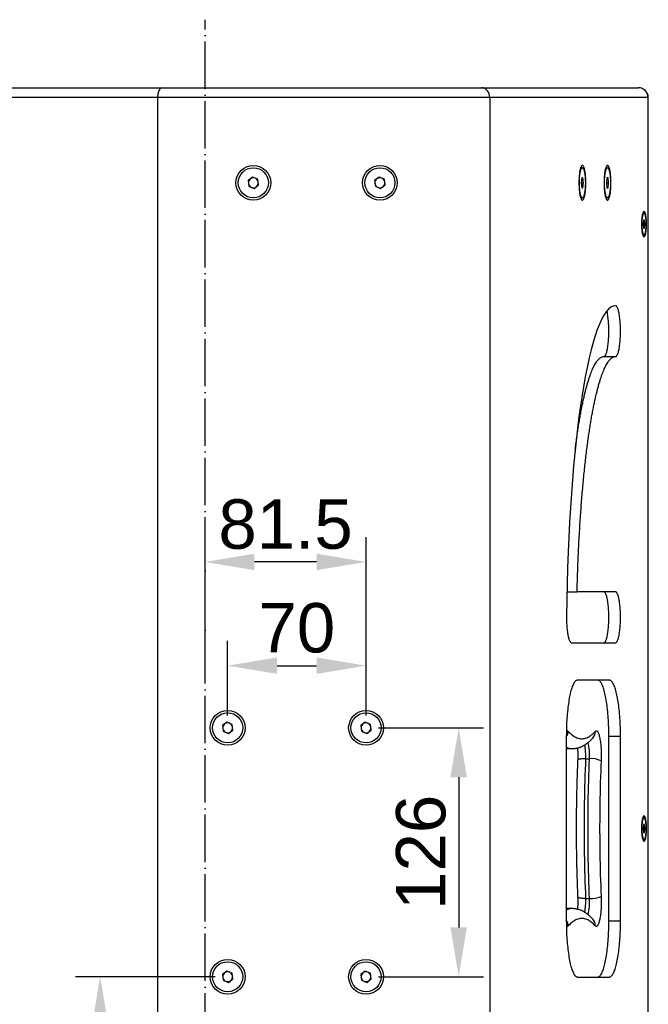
# Model space of a CAD drawing. Header units: millimetres. Extents: x 26293 to 29282, y 1612 to 3704.
# Tile 11 of 54: x 27899 to 28217, y 2660 to 3158. Entities that reach past the tile are written whole.
import ezdxf

# ---------------------------------------------------------------- set-up
doc = ezdxf.new("R2010")
doc.units = ezdxf.units.MM
doc.linetypes.add('ACAD_ISO04W100', pattern=[30, 24, -3, 0, -3])
for name, color, linetype in [('1', 7, 'Continuous'), ('2', 7, 'Continuous'), ('3', 1, 'ACAD_ISO04W100')]:
    doc.layers.add(name, color=color, linetype=linetype)
doc.styles.get("Standard").update_dxf_attribs({"font": 'arial.ttf'})
doc.dimstyles.new('ISO-25', dxfattribs={"dimscale": 10, "dimtxt": 2.5, "dimasz": 2.5, "dimexe": 1.25, "dimexo": 0.625, "dimtad": 1, "dimtoh": 1, "dimdsep": 46, "dimtxsty": 'Standard', "dimcen": 2.5, "dimadec": 1, "dimazin": 0, "dimtfac": 1, "dimtofl": 0, "dimtmove": 0, "dimatfit": 3, "dimfxl": 1, "dimarcsym": 0})

# ---------------------------------------------------------------- blocks, each defined once
blk = doc.blocks.new('*D9')
at = {"layer": '2', "color": 0, "lineweight": -2}
for p, q in [((27993.01, 2832.97), (27993.01, 2896.19)), ((28074.44, 2805.96), (28074.44, 2896.19)), ((28049.44, 2883.69), (28018.01, 2883.69))]:
    blk.add_line(p, q, dxfattribs=at)
at = {"layer": '2', "color": 0}
for points in [[(28018.01, 2887.85), (28018.01, 2879.52), (27993.01, 2883.69)], [(28049.44, 2887.85), (28049.44, 2879.52), (28074.44, 2883.69)]]:
    blk.add_solid(points, dxfattribs=at)
at = {"layer": 'Defpoints', "color": 0}
for p in [(27993.01, 2883.69), (27993.01, 2826.72), (28074.44, 2799.71)]:
    blk.add_point(p, dxfattribs=at)
at = {"layer": '2', "color": 0, "insert": (28033.73, 2902.7), "char_height": 25, "attachment_point": 5}
blk.add_mtext('81.5', dxfattribs=at)
blk = doc.blocks.new('*D10')
at = {"layer": '2', "color": 0, "lineweight": -2}
for p, q in [((28004.44, 2805.96), (28004.44, 2843.68)), ((28074.44, 2805.96), (28074.44, 2843.68)), ((28029.44, 2831.18), (28049.44, 2831.18))]:
    blk.add_line(p, q, dxfattribs=at)
at = {"layer": '2', "color": 0}
for points in [[(28029.44, 2835.35), (28029.44, 2827.02), (28004.44, 2831.18)], [(28049.44, 2835.35), (28049.44, 2827.02), (28074.44, 2831.18)]]:
    blk.add_solid(points, dxfattribs=at)
at = {"layer": 'Defpoints', "color": 0}
for p in [(28074.44, 2831.18), (28004.44, 2799.71), (28074.44, 2799.71)]:
    blk.add_point(p, dxfattribs=at)
at = {"layer": '2', "color": 0, "insert": (28039.44, 2850.2), "char_height": 25, "attachment_point": 5}
blk.add_mtext('70', dxfattribs=at)
blk = doc.blocks.new('*D11')
at = {"layer": '2', "color": 0, "lineweight": -2}
for p, q in [((28080.69, 2799.71), (28133.78, 2799.71)), ((28121.28, 2774.71), (28121.28, 2698.71)), ((28080.69, 2673.71), (28133.78, 2673.71))]:
    blk.add_line(p, q, dxfattribs=at)
at = {"layer": '2', "color": 0}
for points in [[(28117.11, 2774.71), (28125.44, 2774.71), (28121.28, 2799.71)], [(28117.11, 2698.71), (28125.44, 2698.71), (28121.28, 2673.71)]]:
    blk.add_solid(points, dxfattribs=at)
at = {"layer": 'Defpoints', "color": 0}
for p in [(28074.44, 2799.71), (28074.44, 2673.71), (28121.28, 2673.71)]:
    blk.add_point(p, dxfattribs=at)
at = {"layer": '2', "color": 0, "insert": (28102.26, 2736.71), "char_height": 25, "attachment_point": 5, "rotation": 90}
blk.add_mtext('126', dxfattribs=at)
blk = doc.blocks.new('*D12')
at = {"layer": '2', "color": 0, "lineweight": -2}
for p, q in [((27998.19, 2673.71), (27927.48, 2673.71)), ((27939.98, 2648.71), (27939.98, 2398.71)), ((27959.34, 2373.71), (27927.48, 2373.71))]:
    blk.add_line(p, q, dxfattribs=at)
at = {"layer": '2', "color": 0}
for points in [[(27935.81, 2648.71), (27944.15, 2648.71), (27939.98, 2673.71)], [(27935.81, 2398.71), (27944.15, 2398.71), (27939.98, 2373.71)]]:
    blk.add_solid(points, dxfattribs=at)
at = {"layer": 'Defpoints', "color": 0}
for p in [(28004.44, 2673.71), (27939.98, 2373.71), (27965.59, 2373.71)]:
    blk.add_point(p, dxfattribs=at)
at = {"layer": '2', "color": 0, "insert": (27920.96, 2523.71), "char_height": 25, "attachment_point": 5, "rotation": 90}
blk.add_mtext('300', dxfattribs=at)

msp = doc.modelspace()

# ---------------------------------------------------------------- linework, layer by layer
at = {"layer": '1'}
for p, q in [((27822.612, 3123.712), (27971.116, 3123.712)), ((27971.116, 3123.712), (28132.917, 3123.712)), ((28132.917, 3123.712), (28212.174, 3123.712)), ((27969.006, 3118.712), (27818.006, 3118.712)), ((27969.006, 3118.712), (27969.006, 3108.712)), ((28137.006, 3118.712), (27969.006, 3118.712)), ((28217.074, 3118.712), (28137.006, 3118.712)), ((28137.006, 3118.712), (28137.006, 2378.712)), ((28217.074, 2378.712), (28217.074, 3118.712)), ((28217.174, 3118.712), (28217.074, 3118.712)), ((28217.174, 2378.712), (28217.174, 3118.712)), ((27969.006, 3108.712), (27969.006, 2388.712)), ((28183.839, 3083.232), (28182.966, 3083.232)), ((28196.541, 3083.232), (28195.668, 3083.232)), ((28017.068, 3078.474), (28014.777, 3076.718)), ((28014.777, 3076.718), (28015.152, 3073.855)), ((28019.734, 3077.368), (28017.068, 3078.474)), ((28020.11, 3074.506), (28019.734, 3077.368)), ((28081.068, 3078.474), (28078.777, 3076.718)), ((28078.777, 3076.718), (28079.152, 3073.855)), ((28083.734, 3077.368), (28081.068, 3078.474)), ((28084.11, 3074.506), (28083.734, 3077.368)), ((28183.553, 3078.112), (28183.266, 3075.612)), ((28183.266, 3075.612), (28183.553, 3073.112)), ((28183.266, 3075.612), (28184.412, 3075.612)), ((28184.126, 3078.112), (28183.553, 3078.112)), ((28184.412, 3075.612), (28184.126, 3078.112)), ((28184.126, 3073.112), (28184.412, 3075.612)), ((28196.255, 3078.112), (28195.968, 3075.612)), ((28195.968, 3075.612), (28196.255, 3073.112)), ((28195.968, 3075.612), (28197.114, 3075.612)), ((28196.828, 3078.112), (28196.255, 3078.112)), ((28197.114, 3075.612), (28196.828, 3078.112)), ((28196.828, 3073.112), (28197.114, 3075.612)), ((28015.152, 3073.855), (28017.819, 3072.75)), ((28017.819, 3072.75), (28020.11, 3074.506)), ((28079.152, 3073.855), (28081.819, 3072.75)), ((28081.819, 3072.75), (28084.11, 3074.506)), ((28183.553, 3073.112), (28184.126, 3073.112)), ((28196.255, 3073.112), (28196.828, 3073.112)), ((28182.966, 3067.992), (28183.839, 3067.992)), ((28195.668, 3067.992), (28196.541, 3067.992)), ((28215.029, 3060.382), (28214.44, 3060.382)), ((28214.8, 3056.712), (28214.571, 3054.712)), ((28215.259, 3056.712), (28214.8, 3056.712)), ((28215.488, 3054.712), (28215.259, 3056.712)), ((28214.571, 3054.712), (28214.8, 3052.712)), ((28214.571, 3054.712), (28215.488, 3054.712)), ((28214.8, 3052.712), (28215.259, 3052.712)), ((28215.259, 3052.712), (28215.488, 3054.712)), ((28214.44, 3049.042), (28215.029, 3049.042)), ((28194.696, 2987.649), (28200.577, 2987.649)), ((28176.008, 2868.519), (28181.149, 2868.519)), ((28200.577, 2868.519), (28181.149, 2868.519)), ((28178.351, 2842.797), (28200.577, 2842.797)), ((28197.487, 2823.845), (28181.366, 2823.845)), ((28004.068, 2802.574), (28001.777, 2800.818)), ((28006.734, 2801.468), (28004.068, 2802.574)), ((28007.11, 2798.606), (28006.734, 2801.468)), ((28074.068, 2802.574), (28071.777, 2800.818)), ((28076.734, 2801.468), (28074.068, 2802.574)), ((28077.11, 2798.606), (28076.734, 2801.468)), ((28001.777, 2800.818), (28002.152, 2797.955)), ((28002.152, 2797.955), (28004.819, 2796.85)), ((28004.819, 2796.85), (28007.11, 2798.606)), ((28071.777, 2800.818), (28072.152, 2797.955)), ((28072.152, 2797.955), (28074.819, 2796.85)), ((28074.819, 2796.85), (28077.11, 2798.606)), ((28175.724, 2795.416), (28175.724, 2702.007)), ((28197.249, 2702.007), (28197.249, 2795.416)), ((28197.249, 2795.416), (28203.129, 2795.416)), ((28203.129, 2702.007), (28203.129, 2795.416)), ((28176.685, 2789.212), (28178.645, 2789.212)), ((28185.483, 2784.109), (28187.443, 2784.109)), ((28215.029, 2754.382), (28214.44, 2754.382)), ((28214.8, 2750.712), (28214.571, 2748.712)), ((28214.571, 2748.712), (28214.8, 2746.712)), ((28214.571, 2748.712), (28215.488, 2748.712)), ((28215.259, 2750.712), (28214.8, 2750.712)), ((28214.8, 2746.712), (28215.259, 2746.712)), ((28215.488, 2748.712), (28215.259, 2750.712)), ((28215.259, 2746.712), (28215.488, 2748.712)), ((28214.44, 2743.042), (28215.029, 2743.042)), ((28185.483, 2713.315), (28187.443, 2713.315)), ((28178.645, 2708.212), (28176.685, 2708.212)), ((28197.249, 2702.007), (28203.129, 2702.007)), ((28004.068, 2676.574), (28001.777, 2674.818)), ((28006.734, 2675.468), (28004.068, 2676.574)), ((28074.068, 2676.574), (28071.777, 2674.818)), ((28076.734, 2675.468), (28074.068, 2676.574)), ((28001.777, 2674.818), (28002.152, 2671.955)), ((28002.152, 2671.955), (28004.819, 2670.85)), ((28004.819, 2670.85), (28007.11, 2672.606)), ((28007.11, 2672.606), (28006.734, 2675.468)), ((28071.777, 2674.818), (28072.152, 2671.955)), ((28072.152, 2671.955), (28074.819, 2670.85)), ((28074.819, 2670.85), (28077.11, 2672.606)), ((28077.11, 2672.606), (28076.734, 2675.468)), ((28181.366, 2673.579), (28197.487, 2673.579))]:
    msp.add_line(p, q, dxfattribs=at)
at = {"layer": '1', "flags": 128}
for points in [[(28185.586, 3075.612), (28185.581, 3076.254), (28185.567, 3076.893), (28185.544, 3077.525), (28185.512, 3078.147), (28185.471, 3078.755), (28185.421, 3079.347), (28185.362, 3079.919), (28185.296, 3080.467), (28185.222, 3080.99), (28185.14, 3081.484), (28185.051, 3081.947), (28184.956, 3082.376), (28184.855, 3082.769), (28184.749, 3083.123), (28184.638, 3083.438), (28184.522, 3083.711), (28184.403, 3083.941), (28184.281, 3084.126), (28184.156, 3084.265), (28184.03, 3084.359), (28183.903, 3084.406), (28183.775, 3084.406), (28183.648, 3084.359), (28183.522, 3084.265), (28183.397, 3084.126), (28183.275, 3083.941), (28183.156, 3083.711), (28183.041, 3083.438), (28182.929, 3083.123), (28182.823, 3082.769), (28182.722, 3082.376), (28182.627, 3081.947), (28182.538, 3081.484), (28182.457, 3080.99), (28182.383, 3080.467), (28182.316, 3079.919), (28182.258, 3079.347), (28182.208, 3078.755), (28182.167, 3078.147), (28182.134, 3077.525), (28182.111, 3076.893), (28182.097, 3076.254), (28182.093, 3075.612), (28182.097, 3074.969), (28182.111, 3074.331), (28182.134, 3073.698), (28182.167, 3073.077), (28182.208, 3072.468), (28182.258, 3071.877), (28182.316, 3071.305), (28182.383, 3070.756), (28182.457, 3070.234), (28182.538, 3069.739), (28182.627, 3069.277), (28182.722, 3068.848), (28182.823, 3068.455), (28182.929, 3068.1), (28183.041, 3067.786), (28183.156, 3067.513), (28183.275, 3067.283), (28183.397, 3067.098), (28183.522, 3066.958), (28183.648, 3066.865), (28183.775, 3066.818), (28183.903, 3066.818), (28184.03, 3066.865), (28184.156, 3066.958), (28184.281, 3067.098), (28184.403, 3067.283), (28184.522, 3067.513), (28184.638, 3067.786), (28184.749, 3068.1), (28184.855, 3068.455), (28184.956, 3068.848), (28185.051, 3069.277), (28185.14, 3069.739), (28185.222, 3070.234), (28185.296, 3070.756), (28185.362, 3071.305), (28185.421, 3071.877), (28185.471, 3072.468), (28185.512, 3073.077), (28185.544, 3073.698), (28185.567, 3074.331), (28185.581, 3074.969), (28185.586, 3075.612)], [(28182.327, 3075.612), (28182.332, 3076.21), (28182.346, 3076.804), (28182.369, 3077.391), (28182.401, 3077.967), (28182.442, 3078.528), (28182.492, 3079.071), (28182.55, 3079.593), (28182.616, 3080.091), (28182.689, 3080.561), (28182.77, 3081), (28182.857, 3081.406), (28182.95, 3081.777), (28183.049, 3082.109), (28183.153, 3082.401), (28183.26, 3082.652), (28183.372, 3082.859), (28183.486, 3083.021), (28183.603, 3083.138), (28183.721, 3083.208), (28183.839, 3083.232), (28183.958, 3083.208), (28184.076, 3083.138), (28184.192, 3083.021), (28184.307, 3082.859), (28184.418, 3082.652), (28184.526, 3082.401), (28184.629, 3082.109), (28184.728, 3081.777), (28184.821, 3081.406), (28184.909, 3081), (28184.989, 3080.561), (28185.063, 3080.091), (28185.129, 3079.593), (28185.187, 3079.071), (28185.236, 3078.528), (28185.278, 3077.967), (28185.31, 3077.391), (28185.333, 3076.804), (28185.347, 3076.21), (28185.352, 3075.612), (28185.347, 3075.014), (28185.333, 3074.42), (28185.31, 3073.833), (28185.278, 3073.257), (28185.236, 3072.696), (28185.187, 3072.152), (28185.129, 3071.63), (28185.063, 3071.133), (28184.989, 3070.663), (28184.909, 3070.224), (28184.821, 3069.818), (28184.728, 3069.447), (28184.629, 3069.115), (28184.526, 3068.822), (28184.418, 3068.572), (28184.307, 3068.365), (28184.192, 3068.202), (28184.076, 3068.086), (28183.958, 3068.015), (28183.839, 3067.992), (28183.721, 3068.015), (28183.603, 3068.086), (28183.486, 3068.202), (28183.372, 3068.365), (28183.26, 3068.572), (28183.153, 3068.822), (28183.049, 3069.115), (28182.95, 3069.447), (28182.857, 3069.818), (28182.77, 3070.224), (28182.689, 3070.663), (28182.616, 3071.133), (28182.55, 3071.63), (28182.492, 3072.152), (28182.442, 3072.696), (28182.401, 3073.257), (28182.369, 3073.833), (28182.346, 3074.42), (28182.332, 3075.014), (28182.327, 3075.612)], [(28198.288, 3075.612), (28198.283, 3076.254), (28198.269, 3076.893), (28198.246, 3077.525), (28198.214, 3078.147), (28198.173, 3078.755), (28198.123, 3079.347), (28198.065, 3079.919), (28197.998, 3080.467), (28197.924, 3080.99), (28197.842, 3081.484), (28197.754, 3081.947), (28197.659, 3082.376), (28197.558, 3082.769), (28197.451, 3083.123), (28197.34, 3083.438), (28197.225, 3083.711), (28197.105, 3083.941), (28196.983, 3084.126), (28196.859, 3084.265), (28196.732, 3084.359), (28196.605, 3084.406), (28196.478, 3084.406), (28196.35, 3084.359), (28196.224, 3084.265), (28196.1, 3084.126), (28195.978, 3083.941), (28195.858, 3083.711), (28195.743, 3083.438), (28195.632, 3083.123), (28195.525, 3082.769), (28195.424, 3082.376), (28195.329, 3081.947), (28195.241, 3081.484), (28195.159, 3080.99), (28195.085, 3080.467), (28195.018, 3079.919), (28194.96, 3079.347), (28194.91, 3078.755), (28194.869, 3078.147), (28194.837, 3077.525), (28194.813, 3076.893), (28194.8, 3076.254), (28194.795, 3075.612), (28194.8, 3074.969), (28194.813, 3074.331), (28194.837, 3073.698), (28194.869, 3073.077), (28194.91, 3072.468), (28194.96, 3071.877), (28195.018, 3071.305), (28195.085, 3070.756), (28195.159, 3070.234), (28195.241, 3069.739), (28195.329, 3069.277), (28195.424, 3068.848), (28195.525, 3068.455), (28195.632, 3068.1), (28195.743, 3067.786), (28195.858, 3067.513), (28195.978, 3067.283), (28196.1, 3067.098), (28196.224, 3066.958), (28196.35, 3066.865), (28196.478, 3066.818), (28196.605, 3066.818), (28196.732, 3066.865), (28196.859, 3066.958), (28196.983, 3067.098), (28197.105, 3067.283), (28197.225, 3067.513), (28197.34, 3067.786), (28197.451, 3068.1), (28197.558, 3068.455), (28197.659, 3068.848), (28197.754, 3069.277), (28197.842, 3069.739), (28197.924, 3070.234), (28197.998, 3070.756), (28198.065, 3071.305), (28198.123, 3071.877), (28198.173, 3072.468), (28198.214, 3073.077), (28198.246, 3073.698), (28198.269, 3074.331), (28198.283, 3074.969), (28198.288, 3075.612)], [(28195.029, 3075.612), (28195.034, 3076.21), (28195.048, 3076.804), (28195.071, 3077.391), (28195.103, 3077.967), (28195.144, 3078.528), (28195.194, 3079.071), (28195.252, 3079.593), (28195.318, 3080.091), (28195.391, 3080.561), (28195.472, 3081), (28195.559, 3081.406), (28195.652, 3081.777), (28195.751, 3082.109), (28195.855, 3082.401), (28195.963, 3082.652), (28196.074, 3082.859), (28196.188, 3083.021), (28196.305, 3083.138), (28196.423, 3083.208), (28196.541, 3083.232), (28196.66, 3083.208), (28196.778, 3083.138), (28196.894, 3083.021), (28197.009, 3082.859), (28197.12, 3082.652), (28197.228, 3082.401), (28197.332, 3082.109), (28197.43, 3081.777), (28197.524, 3081.406), (28197.611, 3081), (28197.691, 3080.561), (28197.765, 3080.091), (28197.831, 3079.593), (28197.889, 3079.071), (28197.939, 3078.528), (28197.98, 3077.967), (28198.012, 3077.391), (28198.035, 3076.804), (28198.049, 3076.21), (28198.054, 3075.612), (28198.049, 3075.014), (28198.035, 3074.42), (28198.012, 3073.833), (28197.98, 3073.257), (28197.939, 3072.696), (28197.889, 3072.152), (28197.831, 3071.63), (28197.765, 3071.133), (28197.691, 3070.663), (28197.611, 3070.224), (28197.524, 3069.818), (28197.43, 3069.447), (28197.332, 3069.115), (28197.228, 3068.822), (28197.12, 3068.572), (28197.009, 3068.365), (28196.894, 3068.202), (28196.778, 3068.086), (28196.66, 3068.015), (28196.541, 3067.992), (28196.423, 3068.015), (28196.305, 3068.086), (28196.188, 3068.202), (28196.074, 3068.365), (28195.963, 3068.572), (28195.855, 3068.822), (28195.751, 3069.115), (28195.652, 3069.447), (28195.559, 3069.818), (28195.472, 3070.224), (28195.391, 3070.663), (28195.318, 3071.133), (28195.252, 3071.63), (28195.194, 3072.152), (28195.144, 3072.696), (28195.103, 3073.257), (28195.071, 3073.833), (28195.048, 3074.42), (28195.034, 3075.014), (28195.029, 3075.612)], [(28216.3, 3054.712), (28216.295, 3055.262), (28216.281, 3055.808), (28216.257, 3056.346), (28216.225, 3056.872), (28216.184, 3057.382), (28216.134, 3057.872), (28216.076, 3058.339), (28216.01, 3058.779), (28215.937, 3059.188), (28215.857, 3059.565), (28215.772, 3059.906), (28215.68, 3060.208), (28215.584, 3060.469), (28215.484, 3060.688), (28215.38, 3060.863), (28215.274, 3060.992), (28215.166, 3061.075), (28215.057, 3061.11), (28214.947, 3061.099), (28214.839, 3061.039), (28214.731, 3060.933), (28214.626, 3060.781), (28214.524, 3060.584), (28214.426, 3060.344), (28214.332, 3060.062), (28214.243, 3059.74), (28214.161, 3059.381), (28214.084, 3058.987), (28214.015, 3058.562), (28213.953, 3058.109), (28213.899, 3057.63), (28213.853, 3057.129), (28213.816, 3056.611), (28213.788, 3056.078), (28213.77, 3055.536), (28213.76, 3054.987), (28213.76, 3054.436), (28213.77, 3053.888), (28213.788, 3053.345), (28213.816, 3052.813), (28213.853, 3052.295), (28213.899, 3051.794), (28213.953, 3051.315), (28214.015, 3050.861), (28214.084, 3050.436), (28214.161, 3050.043), (28214.243, 3049.684), (28214.332, 3049.362), (28214.426, 3049.08), (28214.524, 3048.839), (28214.626, 3048.642), (28214.731, 3048.49), (28214.839, 3048.384), (28214.947, 3048.325), (28215.057, 3048.313), (28215.166, 3048.349), (28215.274, 3048.431), (28215.38, 3048.561), (28215.484, 3048.735), (28215.584, 3048.954), (28215.68, 3049.216), (28215.772, 3049.518), (28215.857, 3049.859), (28215.937, 3050.235), (28216.01, 3050.645), (28216.076, 3051.085), (28216.134, 3051.552), (28216.184, 3052.042), (28216.225, 3052.552), (28216.257, 3053.078), (28216.281, 3053.616), (28216.295, 3054.162), (28216.3, 3054.712)], [(28213.904, 3054.712), (28213.909, 3054.196), (28213.923, 3053.685), (28213.946, 3053.182), (28213.978, 3052.692), (28214.019, 3052.219), (28214.068, 3051.766), (28214.125, 3051.337), (28214.19, 3050.937), (28214.261, 3050.568), (28214.339, 3050.233), (28214.423, 3049.936), (28214.512, 3049.678), (28214.605, 3049.461), (28214.701, 3049.288), (28214.8, 3049.16), (28214.902, 3049.079), (28215.004, 3049.043), (28215.106, 3049.055), (28215.208, 3049.114), (28215.308, 3049.219), (28215.406, 3049.369), (28215.501, 3049.564), (28215.592, 3049.801), (28215.678, 3050.08), (28215.759, 3050.396), (28215.834, 3050.748), (28215.902, 3051.134), (28215.963, 3051.548), (28216.016, 3051.989), (28216.061, 3052.453), (28216.098, 3052.935), (28216.126, 3053.432), (28216.144, 3053.94), (28216.153, 3054.454), (28216.153, 3054.97), (28216.144, 3055.484), (28216.126, 3055.991), (28216.098, 3056.488), (28216.061, 3056.971), (28216.016, 3057.434), (28215.963, 3057.875), (28215.902, 3058.29), (28215.834, 3058.675), (28215.759, 3059.028), (28215.678, 3059.344), (28215.592, 3059.622), (28215.501, 3059.86), (28215.406, 3060.054), (28215.308, 3060.205), (28215.208, 3060.31), (28215.106, 3060.369), (28215.004, 3060.38), (28214.902, 3060.345), (28214.8, 3060.263), (28214.701, 3060.135), (28214.605, 3059.962), (28214.512, 3059.746), (28214.423, 3059.488), (28214.339, 3059.19), (28214.261, 3058.856), (28214.19, 3058.487), (28214.125, 3058.086), (28214.068, 3057.658), (28214.019, 3057.205), (28213.978, 3056.732), (28213.946, 3056.242), (28213.923, 3055.739), (28213.909, 3055.227), (28213.904, 3054.712)], [(28194.696, 2987.649), (28194.85, 2987.672), (28195.004, 2987.742), (28195.156, 2987.859), (28195.307, 2988.022), (28195.455, 2988.231), (28195.601, 2988.484), (28195.744, 2988.782), (28195.882, 2989.122), (28196.017, 2989.503), (28196.146, 2989.925), (28196.27, 2990.386), (28196.389, 2990.883), (28196.501, 2991.415), (28196.607, 2991.981), (28196.705, 2992.578), (28196.797, 2993.204), (28196.88, 2993.856), (28196.956, 2994.533), (28197.024, 2995.231), (28197.083, 2995.949), (28197.133, 2996.683), (28197.174, 2997.432), (28197.207, 2998.191), (28197.23, 2998.959), (28197.244, 2999.733), (28197.249, 3000.509), (28197.244, 3001.286), (28197.23, 3002.06), (28197.207, 3002.828), (28197.174, 3003.587), (28197.133, 3004.335), (28197.083, 3005.07), (28197.024, 3005.787), (28196.956, 3006.486), (28196.88, 3007.163), (28196.797, 3007.815), (28196.705, 3008.441), (28196.607, 3009.038), (28196.501, 3009.603), (28196.389, 3010.136), (28196.27, 3010.633), (28196.24, 3010.752)], [(28200.577, 2987.649), (28200.731, 2987.672), (28200.884, 2987.742), (28201.037, 2987.859), (28201.188, 2988.022), (28201.336, 2988.231), (28201.482, 2988.484), (28201.624, 2988.782), (28201.763, 2989.122), (28201.897, 2989.503), (28202.027, 2989.925), (28202.151, 2990.386), (28202.269, 2990.883), (28202.382, 2991.415), (28202.487, 2991.981), (28202.586, 2992.578), (28202.677, 2993.204), (28202.761, 2993.856), (28202.837, 2994.533), (28202.904, 2995.231), (28202.963, 2995.949), (28203.014, 2996.683), (28203.055, 2997.432), (28203.087, 2998.191), (28203.111, 2998.959), (28203.125, 2999.733), (28203.129, 3000.509), (28203.125, 3001.286), (28203.111, 3002.06), (28203.087, 3002.828), (28203.055, 3003.587), (28203.014, 3004.335), (28202.963, 3005.07), (28202.904, 3005.787), (28202.837, 3006.486), (28202.761, 3007.163), (28202.677, 3007.815), (28202.586, 3008.441), (28202.487, 3009.038), (28202.382, 3009.603), (28202.269, 3010.136), (28202.151, 3010.633), (28202.027, 3011.093), (28201.897, 3011.515), (28201.763, 3011.897), (28201.624, 3012.237), (28201.482, 3012.534), (28201.336, 3012.788), (28201.188, 3012.996), (28201.037, 3013.159), (28200.884, 3013.276), (28200.731, 3013.346), (28200.577, 3013.37)], [(28194.696, 2842.797), (28194.85, 2842.821), (28195.004, 2842.891), (28195.156, 2843.008), (28195.307, 2843.171), (28195.455, 2843.38), (28195.601, 2843.633), (28195.744, 2843.93), (28195.882, 2844.271), (28196.017, 2844.652), (28196.146, 2845.074), (28196.27, 2845.534), (28196.389, 2846.032), (28196.501, 2846.564), (28196.607, 2847.13), (28196.705, 2847.727), (28196.797, 2848.352), (28196.88, 2849.005), (28196.956, 2849.681), (28197.024, 2850.38), (28197.083, 2851.098), (28197.133, 2851.832), (28197.174, 2852.58), (28197.207, 2853.34), (28197.23, 2854.108), (28197.244, 2854.882), (28197.249, 2855.658), (28197.244, 2856.435), (28197.23, 2857.208), (28197.207, 2857.976), (28197.174, 2858.736), (28197.133, 2859.484), (28197.083, 2860.219), (28197.024, 2860.936), (28196.956, 2861.635), (28196.88, 2862.311), (28196.797, 2862.964), (28196.705, 2863.589), (28196.607, 2864.186), (28196.501, 2864.752), (28196.389, 2865.284), (28196.27, 2865.782), (28196.146, 2866.242), (28196.017, 2866.664), (28195.882, 2867.046), (28195.744, 2867.386), (28195.601, 2867.683), (28195.455, 2867.936), (28195.307, 2868.145), (28195.156, 2868.308), (28195.004, 2868.425), (28194.85, 2868.495), (28194.696, 2868.519)], [(28200.577, 2842.797), (28200.731, 2842.821), (28200.884, 2842.891), (28201.037, 2843.008), (28201.188, 2843.171), (28201.336, 2843.38), (28201.482, 2843.633), (28201.624, 2843.93), (28201.763, 2844.271), (28201.897, 2844.652), (28202.027, 2845.074), (28202.151, 2845.534), (28202.269, 2846.032), (28202.382, 2846.564), (28202.487, 2847.13), (28202.586, 2847.727), (28202.677, 2848.352), (28202.761, 2849.005), (28202.837, 2849.681), (28202.904, 2850.38), (28202.963, 2851.098), (28203.014, 2851.832), (28203.055, 2852.58), (28203.087, 2853.34), (28203.111, 2854.108), (28203.125, 2854.882), (28203.129, 2855.658), (28203.125, 2856.435), (28203.111, 2857.208), (28203.087, 2857.976), (28203.055, 2858.736), (28203.014, 2859.484), (28202.963, 2860.219), (28202.904, 2860.936), (28202.837, 2861.635), (28202.761, 2862.311), (28202.677, 2862.964), (28202.586, 2863.589), (28202.487, 2864.186), (28202.382, 2864.752), (28202.269, 2865.284), (28202.151, 2865.782), (28202.027, 2866.242), (28201.897, 2866.664), (28201.763, 2867.046), (28201.624, 2867.386), (28201.482, 2867.683), (28201.336, 2867.936), (28201.188, 2868.145), (28201.037, 2868.308), (28200.884, 2868.425), (28200.731, 2868.495), (28200.577, 2868.519)], [(28175.803, 2856.413), (28175.799, 2855.637), (28175.804, 2854.861), (28175.818, 2854.089), (28175.841, 2853.322), (28175.874, 2852.563), (28175.915, 2851.816), (28175.966, 2851.083), (28176.025, 2850.366), (28176.092, 2849.669), (28176.168, 2848.993), (28176.252, 2848.342), (28176.343, 2847.717), (28176.442, 2847.121), (28176.548, 2846.557), (28176.66, 2846.025), (28176.778, 2845.529), (28176.902, 2845.069), (28177.032, 2844.648), (28177.166, 2844.268), (28177.305, 2843.928), (28177.447, 2843.631), (28177.593, 2843.379), (28177.741, 2843.17), (28177.892, 2843.008), (28178.044, 2842.891), (28178.197, 2842.821), (28178.351, 2842.797)], [(28181.366, 2823.845), (28181.133, 2823.821), (28180.9, 2823.748), (28180.668, 2823.627), (28180.437, 2823.457), (28180.208, 2823.24), (28179.981, 2822.975), (28179.756, 2822.663), (28179.534, 2822.305), (28179.315, 2821.9), (28179.1, 2821.45), (28178.888, 2820.956), (28178.681, 2820.419), (28178.478, 2819.838), (28178.28, 2819.216), (28178.087, 2818.553), (28177.9, 2817.85), (28177.719, 2817.11), (28177.545, 2816.332), (28177.376, 2815.518), (28177.215, 2814.67), (28177.061, 2813.79), (28176.913, 2812.878), (28176.774, 2811.935), (28176.643, 2810.965), (28176.519, 2809.968), (28176.404, 2808.947), (28176.297, 2807.902), (28176.199, 2806.836), (28176.11, 2805.75), (28176.029, 2804.647), (28175.958, 2803.528), (28175.896, 2802.395), (28175.844, 2801.25), (28175.801, 2800.095), (28175.767, 2798.933), (28175.743, 2797.764), (28175.729, 2796.591), (28175.724, 2795.416)], [(28197.249, 2795.416), (28197.244, 2796.591), (28197.229, 2797.764), (28197.205, 2798.933), (28197.172, 2800.095), (28197.128, 2801.25), (28197.076, 2802.395), (28197.014, 2803.528), (28196.943, 2804.647), (28196.863, 2805.75), (28196.773, 2806.836), (28196.675, 2807.902), (28196.569, 2808.947), (28196.453, 2809.968), (28196.33, 2810.965), (28196.198, 2811.935), (28196.059, 2812.878), (28195.912, 2813.79), (28195.757, 2814.67), (28195.596, 2815.518), (28195.428, 2816.332), (28195.253, 2817.11), (28195.072, 2817.85), (28194.885, 2818.553), (28194.692, 2819.216), (28194.494, 2819.838), (28194.292, 2820.419), (28194.084, 2820.956), (28193.873, 2821.45), (28193.657, 2821.9), (28193.438, 2822.305), (28193.216, 2822.663), (28192.991, 2822.975), (28192.764, 2823.24), (28192.535, 2823.457), (28192.304, 2823.627), (28192.072, 2823.748), (28191.839, 2823.821), (28191.606, 2823.845)], [(28203.129, 2795.416), (28203.124, 2796.591), (28203.11, 2797.764), (28203.086, 2798.933), (28203.052, 2800.095), (28203.009, 2801.25), (28202.957, 2802.395), (28202.895, 2803.528), (28202.824, 2804.647), (28202.743, 2805.75), (28202.654, 2806.836), (28202.556, 2807.902), (28202.449, 2808.947), (28202.334, 2809.968), (28202.21, 2810.965), (28202.079, 2811.935), (28201.939, 2812.878), (28201.792, 2813.79), (28201.638, 2814.67), (28201.477, 2815.518), (28201.308, 2816.332), (28201.134, 2817.11), (28200.952, 2817.85), (28200.766, 2818.553), (28200.573, 2819.216), (28200.375, 2819.838), (28200.172, 2820.419), (28199.965, 2820.956), (28199.753, 2821.45), (28199.538, 2821.9), (28199.319, 2822.305), (28199.097, 2822.663), (28198.872, 2822.975), (28198.645, 2823.24), (28198.416, 2823.457), (28198.185, 2823.627), (28197.953, 2823.748), (28197.72, 2823.821), (28197.487, 2823.845)], [(28176.733, 2797.923), (28177.27, 2797.355), (28177.81, 2796.833), (28178.351, 2796.359), (28178.894, 2795.931), (28179.438, 2795.551), (28179.983, 2795.218), (28180.529, 2794.933), (28181.076, 2794.694), (28181.624, 2794.504), (28182.173, 2794.361), (28182.722, 2794.265), (28183.271, 2794.218), (28183.82, 2794.218), (28184.37, 2794.265), (28184.919, 2794.361), (28185.467, 2794.504), (28186.015, 2794.694), (28186.562, 2794.933), (28187.109, 2795.218), (28187.654, 2795.551), (28188.198, 2795.931), (28188.741, 2796.359), (28189.282, 2796.833), (28189.822, 2797.355), (28190.359, 2797.923)], [(28190.359, 2797.923), (28190.512, 2798.066), (28190.666, 2798.161), (28190.821, 2798.207), (28190.976, 2798.204), (28191.13, 2798.153), (28191.284, 2798.052), (28191.437, 2797.904), (28191.587, 2797.708), (28191.734, 2797.464), (28191.878, 2797.175), (28192.019, 2796.841), (28192.155, 2796.464), (28192.286, 2796.044), (28192.411, 2795.584), (28192.53, 2795.086), (28192.644, 2794.551), (28192.75, 2793.981), (28192.849, 2793.379), (28192.94, 2792.747), (28193.023, 2792.087), (28193.098, 2791.402), (28193.164, 2790.696), (28193.222, 2789.969), (28193.27, 2789.226), (28193.309, 2788.47), (28193.339, 2787.702), (28193.358, 2786.927), (28193.369, 2786.147), (28193.369, 2785.365), (28193.36, 2784.585), (28193.341, 2783.809), (28193.313, 2783.04)], [(28185.483, 2784.109), (28185.007, 2784.104), (28184.545, 2784.088), (28184.102, 2784.063), (28183.681, 2784.028), (28183.287, 2783.983), (28182.923, 2783.929), (28182.594, 2783.866), (28182.301, 2783.796), (28182.049, 2783.718), (28181.839, 2783.634), (28181.673, 2783.544), (28181.554, 2783.449), (28181.481, 2783.351), (28181.457, 2783.257)], [(28185.483, 2784.109), (28185.366, 2781.316), (28185.26, 2778.513), (28185.163, 2775.702), (28185.075, 2772.882), (28184.997, 2770.056), (28184.929, 2767.223), (28184.871, 2764.384), (28184.822, 2761.541), (28184.783, 2758.694), (28184.754, 2755.844), (28184.734, 2752.992), (28184.724, 2750.139), (28184.724, 2747.285), (28184.734, 2744.432), (28184.754, 2741.58), (28184.783, 2738.73), (28184.822, 2735.883), (28184.871, 2733.04), (28184.929, 2730.201), (28184.997, 2727.368), (28185.075, 2724.541), (28185.163, 2721.722), (28185.26, 2718.91), (28185.366, 2716.108), (28185.483, 2713.315)], [(28187.443, 2713.315), (28187.327, 2716.108), (28187.22, 2718.91), (28187.123, 2721.722), (28187.035, 2724.541), (28186.958, 2727.368), (28186.889, 2730.201), (28186.831, 2733.04), (28186.782, 2735.883), (28186.743, 2738.73), (28186.714, 2741.58), (28186.694, 2744.432), (28186.685, 2747.285), (28186.685, 2750.139), (28186.694, 2752.992), (28186.714, 2755.844), (28186.743, 2758.694), (28186.782, 2761.541), (28186.831, 2764.384), (28186.889, 2767.223), (28186.958, 2770.056), (28187.035, 2772.882), (28187.123, 2775.702), (28187.22, 2778.513), (28187.327, 2781.316), (28187.443, 2784.109)], [(28193.313, 2783.04), (28193.2, 2780.332), (28193.097, 2777.614), (28193.002, 2774.887), (28192.918, 2772.153), (28192.842, 2769.411), (28192.776, 2766.664), (28192.719, 2763.911), (28192.672, 2761.154), (28192.634, 2758.393), (28192.606, 2755.629), (28192.587, 2752.863), (28192.577, 2750.096), (28192.577, 2747.328), (28192.587, 2744.561), (28192.606, 2741.795), (28192.634, 2739.031), (28192.672, 2736.27), (28192.719, 2733.513), (28192.776, 2730.76), (28192.842, 2728.012), (28192.918, 2725.271), (28193.002, 2722.537), (28193.097, 2719.81), (28193.2, 2717.092), (28193.313, 2714.383)], [(28216.3, 2748.712), (28216.295, 2749.262), (28216.281, 2749.808), (28216.257, 2750.346), (28216.225, 2750.872), (28216.184, 2751.382), (28216.134, 2751.872), (28216.076, 2752.339), (28216.01, 2752.779), (28215.937, 2753.188), (28215.857, 2753.565), (28215.772, 2753.906), (28215.68, 2754.208), (28215.584, 2754.469), (28215.484, 2754.688), (28215.38, 2754.863), (28215.274, 2754.992), (28215.166, 2755.075), (28215.057, 2755.11), (28214.947, 2755.099), (28214.839, 2755.039), (28214.731, 2754.933), (28214.626, 2754.781), (28214.524, 2754.584), (28214.426, 2754.344), (28214.332, 2754.062), (28214.243, 2753.74), (28214.161, 2753.381), (28214.084, 2752.987), (28214.015, 2752.562), (28213.953, 2752.109), (28213.899, 2751.63), (28213.853, 2751.129), (28213.816, 2750.611), (28213.788, 2750.078), (28213.77, 2749.536), (28213.76, 2748.987), (28213.76, 2748.436), (28213.77, 2747.888), (28213.788, 2747.345), (28213.816, 2746.813), (28213.853, 2746.295), (28213.899, 2745.794), (28213.953, 2745.315), (28214.015, 2744.861), (28214.084, 2744.436), (28214.161, 2744.043), (28214.243, 2743.684), (28214.332, 2743.362), (28214.426, 2743.08), (28214.524, 2742.839), (28214.626, 2742.642), (28214.731, 2742.49), (28214.839, 2742.384), (28214.947, 2742.325), (28215.057, 2742.313), (28215.166, 2742.349), (28215.274, 2742.431), (28215.38, 2742.561), (28215.484, 2742.735), (28215.584, 2742.954), (28215.68, 2743.216), (28215.772, 2743.518), (28215.857, 2743.859), (28215.937, 2744.235), (28216.01, 2744.645), (28216.076, 2745.085), (28216.134, 2745.552), (28216.184, 2746.042), (28216.225, 2746.552), (28216.257, 2747.078), (28216.281, 2747.616), (28216.295, 2748.162), (28216.3, 2748.712)], [(28213.904, 2748.712), (28213.909, 2748.196), (28213.923, 2747.685), (28213.946, 2747.182), (28213.978, 2746.692), (28214.019, 2746.219), (28214.068, 2745.766), (28214.125, 2745.337), (28214.19, 2744.937), (28214.261, 2744.568), (28214.339, 2744.233), (28214.423, 2743.936), (28214.512, 2743.678), (28214.605, 2743.461), (28214.701, 2743.288), (28214.8, 2743.16), (28214.902, 2743.079), (28215.004, 2743.043), (28215.106, 2743.055), (28215.208, 2743.114), (28215.308, 2743.219), (28215.406, 2743.369), (28215.501, 2743.564), (28215.592, 2743.801), (28215.678, 2744.08), (28215.759, 2744.396), (28215.834, 2744.748), (28215.902, 2745.134), (28215.963, 2745.548), (28216.016, 2745.989), (28216.061, 2746.453), (28216.098, 2746.935), (28216.126, 2747.432), (28216.144, 2747.94), (28216.153, 2748.454), (28216.153, 2748.97), (28216.144, 2749.484), (28216.126, 2749.991), (28216.098, 2750.488), (28216.061, 2750.971), (28216.016, 2751.434), (28215.963, 2751.875), (28215.902, 2752.29), (28215.834, 2752.675), (28215.759, 2753.028), (28215.678, 2753.344), (28215.592, 2753.622), (28215.501, 2753.86), (28215.406, 2754.054), (28215.308, 2754.205), (28215.208, 2754.31), (28215.106, 2754.369), (28215.004, 2754.38), (28214.902, 2754.345), (28214.8, 2754.263), (28214.701, 2754.135), (28214.605, 2753.962), (28214.512, 2753.746), (28214.423, 2753.488), (28214.339, 2753.19), (28214.261, 2752.856), (28214.19, 2752.487), (28214.125, 2752.086), (28214.068, 2751.658), (28214.019, 2751.205), (28213.978, 2750.732), (28213.946, 2750.242), (28213.923, 2749.739), (28213.909, 2749.227), (28213.904, 2748.712)], [(28185.483, 2713.315), (28185.007, 2713.32), (28184.545, 2713.335), (28184.102, 2713.361), (28183.681, 2713.396), (28183.287, 2713.441), (28182.923, 2713.495), (28182.594, 2713.557), (28182.301, 2713.628), (28182.049, 2713.705), (28181.839, 2713.79), (28181.673, 2713.88), (28181.554, 2713.974), (28181.481, 2714.073), (28181.457, 2714.166)], [(28193.313, 2714.383), (28193.341, 2713.615), (28193.36, 2712.839), (28193.369, 2712.058), (28193.369, 2711.277), (28193.358, 2710.497), (28193.339, 2709.721), (28193.309, 2708.954), (28193.27, 2708.197), (28193.222, 2707.454), (28193.164, 2706.728), (28193.098, 2706.021), (28193.023, 2705.337), (28192.94, 2704.677), (28192.849, 2704.045), (28192.75, 2703.443), (28192.644, 2702.873), (28192.53, 2702.338), (28192.411, 2701.839), (28192.286, 2701.379), (28192.155, 2700.96), (28192.019, 2700.582), (28191.878, 2700.248), (28191.734, 2699.959), (28191.587, 2699.716), (28191.437, 2699.52), (28191.284, 2699.371), (28191.13, 2699.271), (28190.976, 2699.219), (28190.821, 2699.217), (28190.666, 2699.263), (28190.512, 2699.358), (28190.359, 2699.501)], [(28175.724, 2702.007), (28175.729, 2700.833), (28175.743, 2699.66), (28175.767, 2698.491), (28175.801, 2697.328), (28175.844, 2696.173), (28175.896, 2695.029), (28175.958, 2693.896), (28176.029, 2692.777), (28176.11, 2691.673), (28176.199, 2690.588), (28176.297, 2689.522), (28176.404, 2688.477), (28176.519, 2687.455), (28176.643, 2686.458), (28176.774, 2685.488), (28176.913, 2684.546), (28177.061, 2683.634), (28177.215, 2682.753), (28177.376, 2681.905), (28177.545, 2681.092), (28177.719, 2680.314), (28177.9, 2679.573), (28178.087, 2678.871), (28178.28, 2678.208), (28178.478, 2677.586), (28178.681, 2677.005), (28178.888, 2676.467), (28179.1, 2675.973), (28179.315, 2675.523), (28179.534, 2675.119), (28179.756, 2674.761), (28179.981, 2674.449), (28180.208, 2674.184), (28180.437, 2673.966), (28180.668, 2673.797), (28180.9, 2673.676), (28181.133, 2673.603), (28181.366, 2673.579)], [(28190.359, 2699.501), (28189.822, 2700.069), (28189.282, 2700.59), (28188.741, 2701.065), (28188.198, 2701.492), (28187.654, 2701.872), (28187.109, 2702.205), (28186.562, 2702.491), (28186.015, 2702.729), (28185.467, 2702.92), (28184.919, 2703.063), (28184.37, 2703.158), (28183.82, 2703.206), (28183.271, 2703.206), (28182.722, 2703.158), (28182.173, 2703.063), (28181.624, 2702.92), (28181.076, 2702.729), (28180.529, 2702.491), (28179.983, 2702.205), (28179.438, 2701.872), (28178.894, 2701.492), (28178.351, 2701.065), (28177.81, 2700.59), (28177.27, 2700.069), (28176.733, 2699.501)], [(28191.606, 2673.579), (28191.839, 2673.603), (28192.072, 2673.676), (28192.304, 2673.797), (28192.535, 2673.966), (28192.764, 2674.184), (28192.991, 2674.449), (28193.216, 2674.761), (28193.438, 2675.119), (28193.657, 2675.523), (28193.873, 2675.973), (28194.084, 2676.467), (28194.292, 2677.005), (28194.494, 2677.586), (28194.692, 2678.208), (28194.885, 2678.871), (28195.072, 2679.573), (28195.253, 2680.314), (28195.428, 2681.092), (28195.596, 2681.905), (28195.757, 2682.753), (28195.912, 2683.634), (28196.059, 2684.546), (28196.198, 2685.488), (28196.33, 2686.458), (28196.453, 2687.455), (28196.569, 2688.477), (28196.675, 2689.522), (28196.773, 2690.588), (28196.863, 2691.673), (28196.943, 2692.777), (28197.014, 2693.896), (28197.076, 2695.029), (28197.128, 2696.173), (28197.172, 2697.328), (28197.205, 2698.491), (28197.229, 2699.66), (28197.244, 2700.833), (28197.249, 2702.007)], [(28197.487, 2673.579), (28197.72, 2673.603), (28197.953, 2673.676), (28198.185, 2673.797), (28198.416, 2673.966), (28198.645, 2674.184), (28198.872, 2674.449), (28199.097, 2674.761), (28199.319, 2675.119), (28199.538, 2675.523), (28199.753, 2675.973), (28199.965, 2676.467), (28200.172, 2677.005), (28200.375, 2677.586), (28200.573, 2678.208), (28200.766, 2678.871), (28200.952, 2679.573), (28201.134, 2680.314), (28201.308, 2681.092), (28201.477, 2681.905), (28201.638, 2682.753), (28201.792, 2683.634), (28201.939, 2684.546), (28202.079, 2685.488), (28202.21, 2686.458), (28202.334, 2687.455), (28202.449, 2688.477), (28202.556, 2689.522), (28202.654, 2690.588), (28202.743, 2691.673), (28202.824, 2692.777), (28202.895, 2693.896), (28202.957, 2695.029), (28203.009, 2696.173), (28203.052, 2697.328), (28203.086, 2698.491), (28203.11, 2699.66), (28203.124, 2700.833), (28203.129, 2702.007)]]:
    msp.add_lwpolyline(points, dxfattribs=at)
at = {"layer": '1'}
for centre, radius in [((28017.443, 3075.612), 8.8), ((28017.443, 3075.612), 7.62), ((28081.443, 3075.612), 8.8), ((28081.443, 3075.612), 7.62), ((28004.443, 2799.712), 8.8), ((28004.443, 2799.712), 7.62), ((28074.443, 2799.712), 8.8), ((28074.443, 2799.712), 7.62), ((28004.443, 2673.712), 8.8), ((28074.443, 2673.712), 8.8), ((28004.443, 2673.712), 7.62), ((28074.443, 2673.712), 7.62)]:
    msp.add_circle(centre, radius, dxfattribs=at)
for centre, radius, start, end in [((28212.174, 3118.712), 5, 0, 90), ((28212.123, 3118.761), 4.951, 359.43017, 89.41861), ((28017.443, 3075.612), 2.5, 127.47733, 187.47733), ((28017.443, 3075.612), 2.5, 187.47733, 247.47733), ((28017.443, 3075.612), 2.5, 67.47733, 127.47733), ((28017.443, 3075.612), 2.5, 7.47733, 67.47733), ((28017.443, 3075.612), 2.5, 307.47733, 7.47733), ((28081.443, 3075.612), 2.5, 127.47733, 187.47733), ((28081.443, 3075.612), 2.5, 187.47733, 247.47733), ((28081.443, 3075.612), 2.5, 67.47733, 127.47733), ((28081.443, 3075.612), 2.5, 7.47733, 67.47733), ((28081.443, 3075.612), 2.5, 307.47733, 7.47733), ((28017.443, 3075.612), 2.5, 247.47733, 307.47733), ((28081.443, 3075.612), 2.5, 247.47733, 307.47733), ((28004.443, 2799.712), 2.5, 127.47733, 187.47733), ((28004.443, 2799.712), 2.5, 67.47733, 127.47733), ((28004.443, 2799.712), 2.5, 7.47733, 67.47733), ((28074.443, 2799.712), 2.5, 127.47733, 187.47733), ((28074.443, 2799.712), 2.5, 67.47733, 127.47733), ((28074.443, 2799.712), 2.5, 7.47733, 67.47733), ((28004.443, 2799.712), 2.5, 187.47733, 247.47733), ((28004.443, 2799.712), 2.5, 247.47733, 307.47733), ((28004.443, 2799.712), 2.5, 307.47733, 7.47733), ((28074.443, 2799.712), 2.5, 187.47733, 247.47733), ((28074.443, 2799.712), 2.5, 247.47733, 307.47733), ((28074.443, 2799.712), 2.5, 307.47733, 7.47733), ((28171.678, 2798.159), 5.06, 323.08671, 357.32249), ((28176.209, 2797.562), 0.636, 34.60955, 136.5122), ((28185.685, 2797.696), 4.68, 317.98239, 2.78148), ((28154.768, 2785.776), 30.76, 356.89341, 9.99012), ((28162.134, 2785.955), 25.376, 355.82871, 14.39256), ((28178.703, 2796.308), 7.097, 245.17642, 269.52729), ((28176.688, 2795.805), 6.593, 261.59309, 269.97771), ((28188.396, 2772.687), 11.462, 64.59604, 94.76921), ((28155.041, 2711.632), 30.488, 349.94151, 3.16418), ((28162.171, 2711.468), 25.339, 345.56882, 4.17922), ((28188.396, 2724.737), 11.462, 265.23079, 295.40396), ((28178.703, 2701.116), 7.096, 90.45911, 114.8238), ((28176.688, 2701.619), 6.593, 90.02229, 98.40691), ((28171.662, 2699.258), 5.077, 2.73487, 36.85593), ((28185.685, 2699.728), 4.68, 357.21852, 42.01588), ((28176.209, 2699.858), 0.634, 223.17565, 325.70261), ((28004.443, 2673.712), 2.5, 127.47733, 187.47733), ((28004.443, 2673.712), 2.5, 187.47733, 247.47733), ((28004.443, 2673.712), 2.5, 67.47733, 127.47733), ((28004.443, 2673.712), 2.5, 247.47733, 307.47733), ((28004.443, 2673.712), 2.5, 7.47733, 67.47733), ((28004.443, 2673.712), 2.5, 307.47733, 7.47733), ((28074.443, 2673.712), 2.5, 127.47733, 187.47733), ((28074.443, 2673.712), 2.5, 187.47733, 247.47733), ((28074.443, 2673.712), 2.5, 67.47733, 127.47733), ((28074.443, 2673.712), 2.5, 247.47733, 307.47733), ((28074.443, 2673.712), 2.5, 7.47733, 67.47733), ((28074.443, 2673.712), 2.5, 307.47733, 7.47733)]:
    msp.add_arc(centre, radius, start, end, dxfattribs=at)
for centre, major_axis, ratio, start_param, end_param in [((27971.116, 3118.712), (0, 5), 0.4218914, 0, 1.5707963), ((28132.917, 3118.712), (0, 5), 0.8177971, 4.712389, 6.2831853), ((28200.577, 2842.797), (0, 170.572), 0.1457034, 0, 1.4908898)]:
    msp.add_ellipse(centre, major_axis=major_axis, ratio=ratio, start_param=start_param, end_param=end_param, dxfattribs=at)
for points, knots in [([(28180.236, 2940.792), (28180.344, 2941.64), (28180.597, 2943.636), (28181.017, 2946.684), (28181.481, 2949.868), (28181.949, 2952.871), (28182.416, 2955.701), (28182.893, 2958.416), (28183.379, 2961.014), (28183.883, 2963.542), (28184.404, 2965.991), (28184.943, 2968.353), (28185.489, 2970.577), (28186.041, 2972.664), (28186.598, 2974.613), (28187.148, 2976.389), (28187.692, 2978.001), (28188.227, 2979.457), (28188.764, 2980.792), (28189.304, 2982.005), (28189.865, 2983.14), (28190.449, 2984.181), (28191.054, 2985.112), (28191.661, 2985.898), (28192.267, 2986.539), (28192.874, 2987.037), (28193.482, 2987.388), (28194.089, 2987.608), (28194.494, 2987.635), (28194.696, 2987.649)], [0, 0, 0, 0, 0.0334173, 0.0786255, 0.1231552, 0.1645118, 0.2052516, 0.2453687, 0.2848573, 0.3237126, 0.364229, 0.4040423, 0.4431651, 0.4816101, 0.5193907, 0.5565203, 0.5909464, 0.6248335, 0.6582135, 0.6911186, 0.7235808, 0.7593268, 0.794606, 0.8294734, 0.8639964, 0.8982427, 0.9322803, 0.9661769, 1, 1, 1, 1]), ([(28181.149, 2868.519), (28181.195, 2870.26), (28181.288, 2873.733), (28181.46, 2878.906), (28181.657, 2884.027), (28181.88, 2889.088), (28182.128, 2894.083), (28182.401, 2899.004), (28182.69, 2903.711), (28182.992, 2908.205), (28183.305, 2912.486), (28183.636, 2916.683), (28183.986, 2920.792), (28184.354, 2924.806), (28184.739, 2928.722), (28185.14, 2932.536), (28185.557, 2936.244), (28185.99, 2939.84), (28186.437, 2943.322), (28186.897, 2946.686), (28187.362, 2949.867), (28187.829, 2952.871), (28188.297, 2955.701), (28188.774, 2958.416), (28189.26, 2961.014), (28189.763, 2963.542), (28190.285, 2965.991), (28190.824, 2968.353), (28191.37, 2970.577), (28191.922, 2972.664), (28192.478, 2974.613), (28193.029, 2976.389), (28193.573, 2978.001), (28194.108, 2979.457), (28194.645, 2980.792), (28195.184, 2982.005), (28195.746, 2983.14), (28196.329, 2984.181), (28196.935, 2985.112), (28197.541, 2985.898), (28198.148, 2986.539), (28198.755, 2987.037), (28199.362, 2987.388), (28199.97, 2987.608), (28200.374, 2987.635), (28200.577, 2987.649)], [0, 0, 0, 0, 0.0314604, 0.0627774, 0.0939274, 0.1248867, 0.1556319, 0.186141, 0.2163931, 0.2438808, 0.2711193, 0.2980931, 0.3247869, 0.3511867, 0.3772806, 0.4030573, 0.4285052, 0.4536134, 0.4783712, 0.5027684, 0.5267994, 0.549118, 0.5711038, 0.5927535, 0.614064, 0.6350328, 0.656898, 0.6783837, 0.6994968, 0.7202442, 0.740633, 0.7606704, 0.7792489, 0.7975365, 0.8155505, 0.8333082, 0.8508268, 0.8701176, 0.8891565, 0.9079731, 0.9266039, 0.9450854, 0.9634542, 0.9817469, 1, 1, 1, 1]), ([(28178.644, 2789.215), (28178.692, 2789.214), (28178.97, 2789.208), (28179.476, 2789.238), (28180.161, 2789.306), (28180.841, 2789.419), (28181.517, 2789.572), (28182.188, 2789.765), (28182.855, 2789.999), (28183.517, 2790.275), (28184.176, 2790.592), (28184.831, 2790.951), (28185.484, 2791.355), (28186.134, 2791.803), (28186.783, 2792.298), (28187.429, 2792.841), (28188.072, 2793.433), (28188.651, 2794.009), (28189.01, 2794.399), (28189.162, 2794.563)], [0, 0, 0, 0, 0.0118731, 0.0682735, 0.1246885, 0.1813082, 0.2383423, 0.2959999, 0.3544897, 0.4140183, 0.4747874, 0.5369879, 0.6007917, 0.6663402, 0.7337295, 0.8029951, 0.8740976, 0.9469156, 1, 1, 1, 1]), ([(28175.724, 2789.258), (28175.862, 2789.245), (28176.181, 2789.216), (28176.501, 2789.215), (28176.683, 2789.215)], [0, 0, 0, 0, 0.4341255, 1, 1, 1, 1]), ([(28181.378, 2789.547), (28181.387, 2789.421), (28181.41, 2789.092), (28181.44, 2788.542), (28181.469, 2787.901), (28181.49, 2787.248), (28181.504, 2786.588), (28181.51, 2785.923), (28181.509, 2785.257), (28181.5, 2784.593), (28181.483, 2783.924), (28181.466, 2783.482), (28181.457, 2783.257)], [0, 0, 0, 0, 0.06327792, 0.16593101, 0.2690451, 0.3725152, 0.47624641, 0.58015126, 0.68414736, 0.78815033, 0.89205968, 1, 1, 1, 1]), ([(28181.457, 2783.257), (28181.438, 2782.81), (28181.382, 2781.514), (28181.296, 2779.362), (28181.202, 2776.798), (28181.116, 2774.228), (28181.039, 2771.651), (28180.97, 2769.069), (28180.909, 2766.481), (28180.856, 2763.889), (28180.812, 2761.293), (28180.775, 2758.694), (28180.748, 2756.092), (28180.728, 2753.488), (28180.717, 2750.883), (28180.714, 2748.278), (28180.72, 2745.673), (28180.734, 2743.069), (28180.756, 2740.466), (28180.787, 2737.865), (28180.825, 2735.266), (28180.873, 2732.672), (28180.928, 2730.081), (28180.992, 2727.495), (28181.064, 2724.914), (28181.144, 2722.34), (28181.233, 2719.772), (28181.328, 2717.256), (28181.404, 2715.389), (28181.448, 2714.376), (28181.457, 2714.166)], [0, 0, 0, 0, 0.0196992, 0.057133, 0.094565, 0.1319952, 0.1694235, 0.2068503, 0.2442757, 0.2816999, 0.3191231, 0.3565453, 0.3939669, 0.4313879, 0.4688085, 0.506229, 0.5436494, 0.5810698, 0.6184905, 0.6559115, 0.6933332, 0.7307555, 0.7681787, 0.8056029, 0.8430284, 0.8804552, 0.9178837, 0.9553139, 0.9907774, 1, 1, 1, 1]), ([(28181.457, 2714.166), (28181.462, 2714.053), (28181.475, 2713.724), (28181.492, 2713.172), (28181.505, 2712.511), (28181.511, 2711.846), (28181.508, 2711.18), (28181.498, 2710.516), (28181.481, 2709.858), (28181.456, 2709.208), (28181.423, 2708.57), (28181.397, 2708.126), (28181.38, 2707.9), (28181.378, 2707.877)], [0, 0, 0, 0, 0.0545679, 0.1581557, 0.261931, 0.3658704, 0.4698917, 0.5739078, 0.677821, 0.7815498, 0.885008, 0.9881026, 1, 1, 1, 1]), ([(28176.688, 2708.208), (28176.639, 2708.209), (28176.361, 2708.215), (28176.039, 2708.202), (28175.767, 2708.172), (28175.724, 2708.168)], [0, 0, 0, 0, 0.1511008, 0.863334, 1, 1, 1, 1]), ([(28189.162, 2702.86), (28189.051, 2702.981), (28188.723, 2703.338), (28188.169, 2703.898), (28187.496, 2704.524), (28186.816, 2705.1), (28186.13, 2705.625), (28185.44, 2706.099), (28184.748, 2706.522), (28184.054, 2706.895), (28183.36, 2707.219), (28182.665, 2707.496), (28181.97, 2707.727), (28181.274, 2707.912), (28180.58, 2708.054), (28179.886, 2708.15), (28179.241, 2708.205), (28178.828, 2708.207), (28178.647, 2708.208)], [0, 0, 0, 0, 0.0390213, 0.1148325, 0.1896075, 0.2628424, 0.3342925, 0.4038039, 0.4713225, 0.5368877, 0.600614, 0.6626689, 0.7232533, 0.7825853, 0.8408899, 0.8983924, 0.955315, 1, 1, 1, 1])]:
    msp.add_open_spline(points, degree=3, knots=knots, dxfattribs=at)
at = {"layer": '3'}
msp.add_line((27993.013, 2340.49), (27993.013, 3158.175), dxfattribs=at)

# ---------------------------------------------------------------- dimensions: what is measured, and where the dimension line sits
at = {"layer": '2'}
dim = msp.add_linear_dim(base=(27993.013, 2883.685), p1=(28074.443, 2799.712), p2=(27993.013, 2826.715), text='81.5', dimstyle='ISO-25', dxfattribs=at)
dim.commit()
dim.dimension.update_dxf_attribs({"geometry": '*D9', "text_midpoint": (28033.728, 2902.699)})
dim = msp.add_linear_dim(base=(28074.443, 2831.182), p1=(28004.443, 2799.712), p2=(28074.443, 2799.712), dimstyle='ISO-25', dxfattribs=at)
dim.commit()
dim.dimension.update_dxf_attribs({"geometry": '*D10', "text_midpoint": (28039.443, 2850.196)})
for base, p1, p2, picture, middle in [((28121.276, 2673.712), (28074.443, 2799.712), (28074.443, 2673.712), '*D11', (28102.261, 2736.712)), ((27939.982, 2373.712), (28004.443, 2673.712), (27965.593, 2373.712), '*D12', (27920.959, 2523.712))]:
    dim = msp.add_linear_dim(base=base, p1=p1, p2=p2, angle=90, dimstyle='ISO-25', dxfattribs=at)
    dim.commit()
    dim.dimension.update_dxf_attribs({"geometry": picture, "text_midpoint": middle})

doc.saveas('drawing.dxf')
